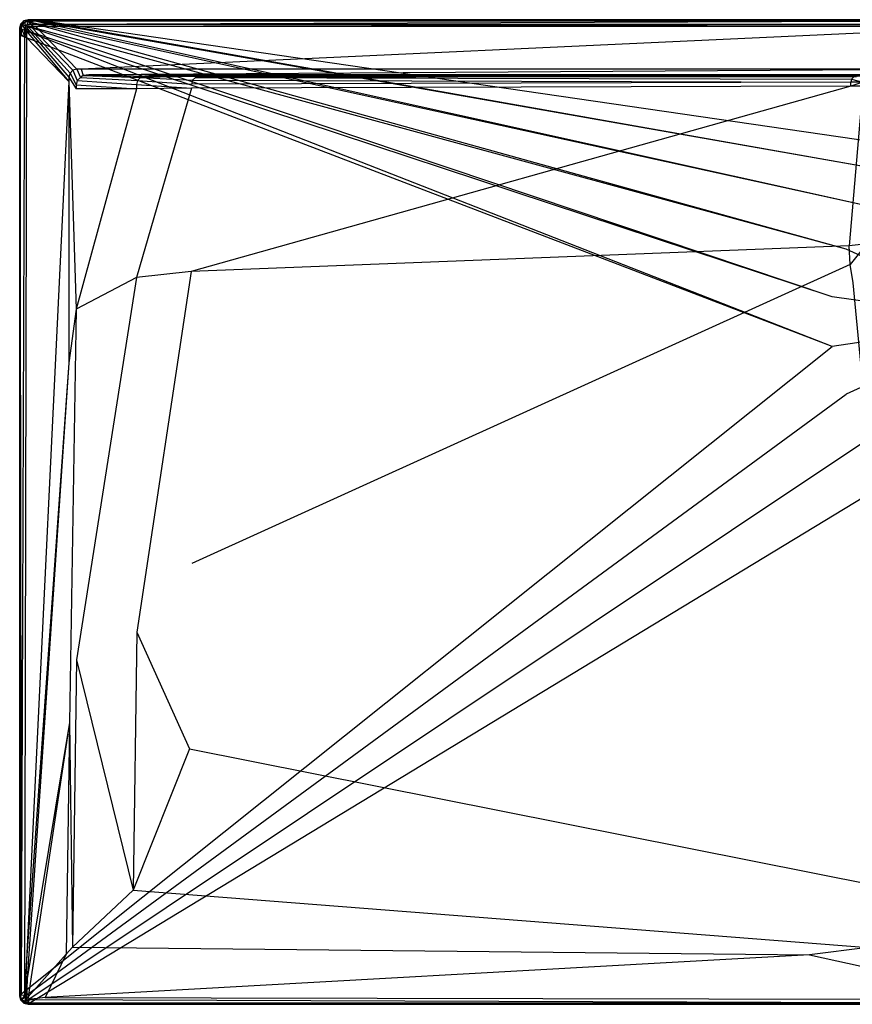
# Model space of a CAD drawing. Extents: x 0 to 1.4, y -0.7 to 0.
# Tile 1 of 8: x 0 to 0.59, y -0.7 to 0. Entities that reach past the tile are written whole.
import ezdxf

# ---------------------------------------------------------------- set-up
doc = ezdxf.new("R2010")
doc.units = 0
doc.layers.add('L1_WANNE_N_UDA1470ARA248V___0__', color=7, linetype='CONTINUOUS')

msp = doc.modelspace()

# ---------------------------------------------------------------- linework, layer by layer
at = {"layer": 'L1_WANNE_N_UDA1470ARA248V___0__', "color": 8}
for points, invisible_edges in [([(0.00301, -0.000809, 0.002101), (0.006019, 0, 0.043344), (0.006019, 0, 0.002101), (0.00301, -0.000809, 0.002101)], 13), ([(0.006019, 0, 0.043344), (0.00301, -0.000809, 0.002101), (0.00301, -0.000809, 0.043344), (0.006019, 0, 0.043344)], 14), ([(0.006019, 0), (0.003557, -0.001047), (0.00301, -0.000809), (0.006019, 0)], 13), ([(0.00301, -0.000809, 0.044495), (0.006019, 0, 0.043344), (0.00301, -0.000809, 0.043344), (0.00301, -0.000809, 0.044495)], 13), ([(0.006019, 0, 0.043344), (0.00301, -0.000809, 0.044495), (0.006019, 0, 0.044495), (0.006019, 0, 0.043344)], 14), ([(0.003567, -0.001779, 0.046974), (0.006019, 0, 0.044495), (0.00301, -0.000809, 0.044495), (0.003567, -0.001779, 0.046974)], 14), ([(0.00301, -0.000809), (0.006019, 0, 0.002101), (0.006019, 0), (0.00301, -0.000809)], 13), ([(0.006019, 0, 0.002101), (0.00301, -0.000809), (0.00301, -0.000809, 0.002101), (0.006019, 0, 0.002101)], 14), ([(0.003557, -0.001047), (0.006019, 0), (0.006609, -0.000198), (0.003557, -0.001047)], 14), ([(0.003567, -0.001779, 0.046974), (0.006156, -0.001045, 0.046974), (0.006019, 0, 0.044495), (0.003567, -0.001779, 0.046974)], 14), ([(0.006019, 0), (0.009756, 0, 0.002101), (0.009779, 0), (0.006019, 0)], 13), ([(0.009756, 0, 0.002101), (0.006019, 0), (0.006019, 0, 0.002101), (0.009756, 0, 0.002101)], 14), ([(0.009779, 0), (0.006609, -0.000198), (0.006019, 0), (0.009779, 0)], 13), ([(0.006019, 0, 0.002101), (0.009463, 0, 0.043338), (0.009756, 0, 0.002101), (0.006019, 0, 0.002101)], 13), ([(0.009463, 0, 0.043338), (0.006019, 0, 0.002101), (0.006019, 0, 0.043344), (0.009463, 0, 0.043338)], 14), ([(0.006019, 0, 0.043344), (0.009427, 0, 0.044495), (0.009463, 0, 0.043338), (0.006019, 0, 0.043344)], 13), ([(0.009427, 0, 0.044495), (0.006019, 0, 0.043344), (0.006019, 0, 0.044495), (0.009427, 0, 0.044495)], 14), ([(0.006156, -0.001045, 0.046974), (0.009427, 0, 0.044495), (0.006019, 0, 0.044495), (0.006156, -0.001045, 0.046974)], 13), ([(0.009427, 0, 0.044495), (0.006156, -0.001045, 0.046974), (0.009563, -0.001044, 0.046974), (0.009427, 0, 0.044495)], 14), ([(0.006609, -0.000198), (0.009779, 0), (0.010419, -0.000171), (0.006609, -0.000198)], 14), ([(0.009563, -0.001044, 0.046974), (0.7, 0, 0.044495), (0.009427, 0, 0.044495), (0.009563, -0.001044, 0.046974)], 13), ([(0.7, 0, 0.044495), (0.009463, 0, 0.043338), (0.009427, 0, 0.044495), (0.7, 0, 0.044495)], 14), ([(0.7, 0, 0.042676), (0.009756, 0, 0.002101), (0.009463, 0, 0.043338), (0.7, 0, 0.042676)], 14), ([(0.009463, 0, 0.043338), (0.7, 0, 0.044495), (0.7, 0, 0.042676), (0.009463, 0, 0.043338)], 13), ([(0.7, 0, 0.044495), (0.009563, -0.001044, 0.046974), (0.7, -0.001032, 0.046974), (0.7, 0, 0.044495)], 14), ([(0.7, 0, 0.002053), (0.009779, 0), (0.009756, 0, 0.002101), (0.7, 0, 0.002053)], 14), ([(0.009756, 0, 0.002101), (0.7, 0, 0.042676), (0.7, 0, 0.002053), (0.009756, 0, 0.002101)], 13), ([(0.009779, 0), (0.7, 0, 0.002053), (0.7, 0), (0.009779, 0)], 13), ([(0.7, 0), (0.010419, -0.000171), (0.009779, 0), (0.7, 0)], 13), ([(0.010419, -0.000171), (0.7, 0), (0.7, -0.000163), (0.010419, -0.000171)], 14), ([(0.000806, -0.003021, 0.043344), (0, -0.006041, 0.002101), (0, -0.006041, 0.043344), (0.000806, -0.003021, 0.043344)], 13), ([(0, -0.006041, 0.002101), (0.000806, -0.003021, 0.043344), (0.000806, -0.003021, 0.002101), (0, -0.006041, 0.002101)], 14), ([(0.000806, -0.003021), (0.000501, -0.006384), (0, -0.006041), (0.000806, -0.003021)], 13), ([(0, -0.006041, 0.044495), (0.000806, -0.003021, 0.043344), (0, -0.006041, 0.043344), (0, -0.006041, 0.044495)], 13), ([(0.000806, -0.003021, 0.043344), (0, -0.006041, 0.044495), (0.000806, -0.003021, 0.044495), (0.000806, -0.003021, 0.043344)], 14), ([(0.000806, -0.003021, 0.044495), (0, -0.006041, 0.044495), (0.001041, -0.006179, 0.046974), (0.000806, -0.003021, 0.044495)], 14), ([(0, -0.006041, 0.002101), (0.000806, -0.003021), (0, -0.006041), (0, -0.006041, 0.002101)], 13), ([(0.000806, -0.003021), (0, -0.006041, 0.002101), (0.000806, -0.003021, 0.002101), (0.000806, -0.003021)], 14), ([(0, -0.010856, 0.002101), (0, -0.006041), (0, -0.010856), (0, -0.010856, 0.002101)], 13), ([(0, -0.006041), (0, -0.010856, 0.002101), (0, -0.006041, 0.002101), (0, -0.006041)], 14), ([(0, -0.006041), (0.000501, -0.011253), (0, -0.010856), (0, -0.006041)], 13), ([(0.000501, -0.011253), (0, -0.006041), (0.000501, -0.006384), (0.000501, -0.011253)], 14), ([(0, -0.006041, 0.043344), (0, -0.010856, 0.002101), (0, -0.010856, 0.043344), (0, -0.006041, 0.043344)], 13), ([(0, -0.010856, 0.002101), (0, -0.006041, 0.043344), (0, -0.006041, 0.002101), (0, -0.010856, 0.002101)], 14), ([(0, -0.010856, 0.044495), (0.001041, -0.006179, 0.046974), (0, -0.006041, 0.044495), (0, -0.010856, 0.044495)], 14), ([(0, -0.010856, 0.044495), (0, -0.006041, 0.043344), (0, -0.010856, 0.043344), (0, -0.010856, 0.044495)], 13), ([(0, -0.006041, 0.043344), (0, -0.010856, 0.044495), (0, -0.006041, 0.044495), (0, -0.006041, 0.043344)], 14), ([(0.001041, -0.006179, 0.046974), (0, -0.010856, 0.044495), (0.001041, -0.010992, 0.046974), (0.001041, -0.006179, 0.046974)], 13), ([(0.000501, -0.006384), (0.000806, -0.003021), (0.001324, -0.003308), (0.000501, -0.006384)], 14), ([(0.001324, -0.003308), (0.577589, -0.19692), (0.000501, -0.006384), (0.001324, -0.003308)], 13), ([(0.000501, -0.006384), (0.577589, -0.232248), (0.000501, -0.011253), (0.000501, -0.006384)], 13), ([(0.577589, -0.232248), (0.000501, -0.006384), (0.577589, -0.19692), (0.577589, -0.232248)], 14), ([(0.00301, -0.000809, 0.043344), (0.000806, -0.003021, 0.002101), (0.000806, -0.003021, 0.043344), (0.00301, -0.000809, 0.043344)], 13), ([(0.000806, -0.003021, 0.002101), (0.00301, -0.000809, 0.043344), (0.00301, -0.000809, 0.002101), (0.000806, -0.003021, 0.002101)], 14), ([(0.00301, -0.000809), (0.001324, -0.003308), (0.000806, -0.003021), (0.00301, -0.000809)], 13), ([(0.000806, -0.003021, 0.044495), (0.00301, -0.000809, 0.043344), (0.000806, -0.003021, 0.043344), (0.000806, -0.003021, 0.044495)], 13), ([(0.00301, -0.000809, 0.043344), (0.000806, -0.003021, 0.044495), (0.00301, -0.000809, 0.044495), (0.00301, -0.000809, 0.043344)], 14), ([(0.000806, -0.003021, 0.044495), (0.003567, -0.001779, 0.046974), (0.00301, -0.000809, 0.044495), (0.000806, -0.003021, 0.044495)], 14), ([(0.000806, -0.003021, 0.002101), (0.00301, -0.000809), (0.000806, -0.003021), (0.000806, -0.003021, 0.002101)], 13), ([(0.00301, -0.000809), (0.000806, -0.003021, 0.002101), (0.00301, -0.000809, 0.002101), (0.00301, -0.000809)], 14), ([(0.003567, -0.001779, 0.046974), (0.000806, -0.003021, 0.044495), (0.001772, -0.00358, 0.046974), (0.003567, -0.001779, 0.046974)], 13), ([(0.000806, -0.003021, 0.044495), (0.001041, -0.006179, 0.046974), (0.001772, -0.00358, 0.046974), (0.000806, -0.003021, 0.044495)], 14), ([(0.003511, -0.006505, 0.048), (0.001772, -0.00358, 0.046974), (0.001041, -0.006179, 0.046974), (0.003511, -0.006505, 0.048)], 13), ([(0.003511, -0.011314, 0.048), (0.001041, -0.006179, 0.046974), (0.001041, -0.010992, 0.046974), (0.003511, -0.011314, 0.048)], 13), ([(0.001041, -0.006179, 0.046974), (0.003511, -0.011314, 0.048), (0.003511, -0.006505, 0.048), (0.001041, -0.006179, 0.046974)], 14), ([(0.001324, -0.003308), (0.00301, -0.000809), (0.003557, -0.001047), (0.001324, -0.003308)], 14), ([(0.003557, -0.001047), (0.587506, -0.163024), (0.001324, -0.003308), (0.003557, -0.001047)], 13), ([(0.577589, -0.19692), (0.001324, -0.003308), (0.587506, -0.163024), (0.577589, -0.19692)], 14), ([(0.003955, -0.004845, 0.048), (0.003567, -0.001779, 0.046974), (0.001772, -0.00358, 0.046974), (0.003955, -0.004845, 0.048)], 13), ([(0.001772, -0.00358, 0.046974), (0.003511, -0.006505, 0.048), (0.003955, -0.004845, 0.048), (0.001772, -0.00358, 0.046974)], 14), ([(0.004935, -0.008053, 0.048), (0.003955, -0.004845, 0.048), (0.003511, -0.006505, 0.048), (0.004935, -0.008053, 0.048)], 13), ([(0.004935, -0.012702, 0.048), (0.003511, -0.006505, 0.048), (0.003511, -0.011314, 0.048), (0.004935, -0.012702, 0.048)], 13), ([(0.003511, -0.006505, 0.048), (0.004935, -0.012702, 0.048), (0.004935, -0.008053, 0.048), (0.003511, -0.006505, 0.048)], 14), ([(0.006609, -0.000198), (0.606536, -0.133304), (0.003557, -0.001047), (0.006609, -0.000198)], 13), ([(0.587506, -0.163024), (0.003557, -0.001047), (0.606536, -0.133304), (0.587506, -0.163024)], 14), ([(0.004827, -0.003969, 0.048), (0.006156, -0.001045, 0.046974), (0.003567, -0.001779, 0.046974), (0.004827, -0.003969, 0.048)], 13), ([(0.003567, -0.001779, 0.046974), (0.003955, -0.004845, 0.048), (0.004827, -0.003969, 0.048), (0.003567, -0.001779, 0.046974)], 14), ([(0.005392, -0.00634, 0.048), (0.004827, -0.003969, 0.048), (0.003955, -0.004845, 0.048), (0.005392, -0.00634, 0.048)], 13), ([(0.003955, -0.004845, 0.048), (0.004935, -0.008053, 0.048), (0.005392, -0.00634, 0.048), (0.003955, -0.004845, 0.048)], 14), ([(0.006156, -0.001045, 0.046974), (0.004827, -0.003969, 0.048), (0.006482, -0.003524, 0.048), (0.006156, -0.001045, 0.046974)], 14), ([(0.006317, -0.005412, 0.048), (0.006482, -0.003524, 0.048), (0.004827, -0.003969, 0.048), (0.006317, -0.005412, 0.048)], 13), ([(0.004827, -0.003969, 0.048), (0.005392, -0.00634, 0.048), (0.006317, -0.005412, 0.048), (0.004827, -0.003969, 0.048)], 14), ([(0.035044, -0.040787, 0.048), (0.005392, -0.00634, 0.048), (0.004935, -0.008053, 0.048), (0.035044, -0.040787, 0.048)], 13), ([(0.0358, -0.037955, 0.048), (0.006317, -0.005412, 0.048), (0.005392, -0.00634, 0.048), (0.0358, -0.037955, 0.048)], 13), ([(0.005392, -0.00634, 0.048), (0.035044, -0.040787, 0.048), (0.0358, -0.037955, 0.048), (0.005392, -0.00634, 0.048)], 14), ([(0.006482, -0.003524, 0.048), (0.009563, -0.001044, 0.046974), (0.006156, -0.001045, 0.046974), (0.006482, -0.003524, 0.048)], 13), ([(0.006482, -0.003524, 0.048), (0.006317, -0.005412, 0.048), (0.008024, -0.004953, 0.048), (0.006482, -0.003524, 0.048)], 14), ([(0.037818, -0.035929, 0.048), (0.008024, -0.004953, 0.048), (0.006317, -0.005412, 0.048), (0.037818, -0.035929, 0.048)], 13), ([(0.006317, -0.005412, 0.048), (0.0358, -0.037955, 0.048), (0.037818, -0.035929, 0.048), (0.006317, -0.005412, 0.048)], 14), ([(0.009563, -0.001044, 0.046974), (0.006482, -0.003524, 0.048), (0.009885, -0.003524, 0.048), (0.009563, -0.001044, 0.046974)], 14), ([(0.008024, -0.004953, 0.048), (0.009885, -0.003524, 0.048), (0.006482, -0.003524, 0.048), (0.008024, -0.004953, 0.048)], 13), ([(0.010419, -0.000171), (0.633139, -0.11017), (0.006609, -0.000198), (0.010419, -0.000171)], 13), ([(0.606536, -0.133304), (0.006609, -0.000198), (0.633139, -0.11017), (0.606536, -0.133304)], 14), ([(0.009885, -0.003524, 0.048), (0.008024, -0.004953, 0.048), (0.011414, -0.004953, 0.048), (0.009885, -0.003524, 0.048)], 14), ([(0.04064, -0.035171, 0.048), (0.011414, -0.004953, 0.048), (0.008024, -0.004953, 0.048), (0.04064, -0.035171, 0.048)], 13), ([(0.008024, -0.004953, 0.048), (0.037818, -0.035929, 0.048), (0.04064, -0.035171, 0.048), (0.008024, -0.004953, 0.048)], 14), ([(0.009885, -0.003524, 0.048), (0.7, -0.001032, 0.046974), (0.009563, -0.001044, 0.046974), (0.009885, -0.003524, 0.048)], 13), ([(0.7, -0.001032, 0.046974), (0.009885, -0.003524, 0.048), (0.7, -0.003524, 0.048), (0.7, -0.001032, 0.046974)], 14), ([(0.011414, -0.004953, 0.048), (0.7, -0.003524, 0.048), (0.009885, -0.003524, 0.048), (0.011414, -0.004953, 0.048)], 13), ([(0.7, -0.000163), (0.665158, -0.095494), (0.010419, -0.000171), (0.7, -0.000163)], 13), ([(0.633139, -0.11017), (0.010419, -0.000171), (0.665158, -0.095494), (0.633139, -0.11017)], 14), ([(0.7, -0.003524, 0.048), (0.011414, -0.004953, 0.048), (0.7, -0.004953, 0.048), (0.7, -0.003524, 0.048)], 14), ([(0.043749, -0.035171, 0.048), (0.7, -0.004953, 0.048), (0.011414, -0.004953, 0.048), (0.043749, -0.035171, 0.048)], 13), ([(0.011414, -0.004953, 0.048), (0.04064, -0.035171, 0.048), (0.043749, -0.035171, 0.048), (0.011414, -0.004953, 0.048)], 14), ([(0.7, -0.004953, 0.048), (0.043749, -0.035171, 0.048), (0.7, -0.035171, 0.048), (0.7, -0.004953, 0.048)], 14), ([(0, -0.010856, 0.002101), (0, -0.693959), (0, -0.693959, 0.002101), (0, -0.010856, 0.002101)], 13), ([(0, -0.693959), (0, -0.010856, 0.002101), (0, -0.010856), (0, -0.693959)], 14), ([(0.000501, -0.011253), (0, -0.693959), (0, -0.010856), (0.000501, -0.011253)], 13), ([(0, -0.010856, 0.043344), (0, -0.693959, 0.002101), (0, -0.693959, 0.043344), (0, -0.010856, 0.043344)], 13), ([(0, -0.693959, 0.002101), (0, -0.010856, 0.043344), (0, -0.010856, 0.002101), (0, -0.693959, 0.002101)], 14), ([(0.001041, -0.693821, 0.046974), (0, -0.010856, 0.044495), (0, -0.693959, 0.044495), (0.001041, -0.693821, 0.046974)], 13), ([(0, -0.010856, 0.044495), (0.001041, -0.693821, 0.046974), (0.001041, -0.010992, 0.046974), (0, -0.010856, 0.044495)], 14), ([(0, -0.693959, 0.044495), (0, -0.010856, 0.043344), (0, -0.693959, 0.043344), (0, -0.693959, 0.044495)], 13), ([(0, -0.010856, 0.043344), (0, -0.693959, 0.044495), (0, -0.010856, 0.044495), (0, -0.010856, 0.043344)], 14), ([(0, -0.693959), (0.000501, -0.011253), (0.000519, -0.693001), (0, -0.693959)], 14), ([(0.577589, -0.232248), (0.000519, -0.693001), (0.000501, -0.011253), (0.577589, -0.232248)], 13), ([(0.001041, -0.693821, 0.046974), (0.003511, -0.011314, 0.048), (0.001041, -0.010992, 0.046974), (0.001041, -0.693821, 0.046974)], 13), ([(0.003511, -0.011314, 0.048), (0.001041, -0.693821, 0.046974), (0.003511, -0.693495, 0.048), (0.003511, -0.011314, 0.048)], 14), ([(0.003511, -0.693495, 0.048), (0.004935, -0.012702, 0.048), (0.003511, -0.011314, 0.048), (0.003511, -0.693495, 0.048)], 13), ([(0.004935, -0.012702, 0.048), (0.003511, -0.693495, 0.048), (0.004935, -0.668652, 0.048), (0.004935, -0.012702, 0.048)], 14), ([(0.035044, -0.043913, 0.048), (0.004935, -0.008053, 0.048), (0.004935, -0.012702, 0.048), (0.035044, -0.043913, 0.048)], 13), ([(0.004935, -0.008053, 0.048), (0.035044, -0.043913, 0.048), (0.035044, -0.040787, 0.048), (0.004935, -0.008053, 0.048)], 14), ([(0.004935, -0.668652, 0.048), (0.035044, -0.043913, 0.048), (0.004935, -0.012702, 0.048), (0.004935, -0.668652, 0.048)], 13), ([(0.040129, -0.046316, 0.048), (0.0358, -0.037955, 0.048), (0.035044, -0.040787, 0.048), (0.040129, -0.046316, 0.048)], 13), ([(0.040129, -0.049184, 0.048), (0.035044, -0.040787, 0.048), (0.035044, -0.043913, 0.048), (0.040129, -0.049184, 0.048)], 13), ([(0.035044, -0.040787, 0.048), (0.040129, -0.049184, 0.048), (0.040129, -0.046316, 0.048), (0.035044, -0.040787, 0.048)], 14), ([(0.040936, -0.043295, 0.048), (0.037818, -0.035929, 0.048), (0.0358, -0.037955, 0.048), (0.040936, -0.043295, 0.048)], 13), ([(0.0358, -0.037955, 0.048), (0.040129, -0.046316, 0.048), (0.040936, -0.043295, 0.048), (0.0358, -0.037955, 0.048)], 14), ([(0.043139, -0.041084, 0.048), (0.04064, -0.035171, 0.048), (0.037818, -0.035929, 0.048), (0.043139, -0.041084, 0.048)], 13), ([(0.037818, -0.035929, 0.048), (0.040936, -0.043295, 0.048), (0.043139, -0.041084, 0.048), (0.037818, -0.035929, 0.048)], 14), ([(0.04064, -0.035171, 0.048), (0.043139, -0.041084, 0.048), (0.045231, -0.039704, 0.048), (0.04064, -0.035171, 0.048)], 14), ([(0.045231, -0.039704, 0.048), (0.043749, -0.035171, 0.048), (0.04064, -0.035171, 0.048), (0.045231, -0.039704, 0.048)], 13), ([(0.083796, -0.043228, 0.047863), (0.043139, -0.041084, 0.048), (0.040936, -0.043295, 0.048), (0.083796, -0.043228, 0.047863)], 13), ([(0.08595, -0.041066, 0.047862), (0.045231, -0.039704, 0.048), (0.043139, -0.041084, 0.048), (0.08595, -0.041066, 0.047862)], 13), ([(0.043139, -0.041084, 0.048), (0.083796, -0.043228, 0.047863), (0.08595, -0.041066, 0.047862), (0.043139, -0.041084, 0.048)], 14), ([(0.04921, -0.039196, 0.048), (0.7, -0.035171, 0.048), (0.043749, -0.035171, 0.048), (0.04921, -0.039196, 0.048)], 13), ([(0.043749, -0.035171, 0.048), (0.045231, -0.039704, 0.048), (0.04921, -0.039196, 0.048), (0.043749, -0.035171, 0.048)], 14), ([(0.088892, -0.040275, 0.047861), (0.04921, -0.039196, 0.048), (0.045231, -0.039704, 0.048), (0.088892, -0.040275, 0.047861)], 13), ([(0.045231, -0.039704, 0.048), (0.08595, -0.041066, 0.047862), (0.088892, -0.040275, 0.047861), (0.045231, -0.039704, 0.048)], 14), ([(0.7, -0.035171, 0.048), (0.04921, -0.039196, 0.048), (0.7, -0.0393, 0.048), (0.7, -0.035171, 0.048)], 14), ([(0.7, -0.0393, 0.048), (0.04921, -0.039196, 0.048), (0.7, -0.040275, 0.047301), (0.7, -0.0393, 0.048)], 14), ([(0.7, -0.040275, 0.047301), (0.04921, -0.039196, 0.048), (0.091804, -0.039905, 0.047861), (0.7, -0.040275, 0.047301)], 14), ([(0.04921, -0.039196, 0.048), (0.088892, -0.040275, 0.047861), (0.091804, -0.039905, 0.047861), (0.04921, -0.039196, 0.048)], 14), ([(0.12289, -0.043062, 0.046047), (0.08595, -0.041066, 0.047862), (0.083796, -0.043228, 0.047863), (0.12289, -0.043062, 0.046047)], 13), ([(0.1277, -0.040275, 0.046111), (0.088892, -0.040275, 0.047861), (0.08595, -0.041066, 0.047862), (0.1277, -0.040275, 0.046111)], 14), ([(0.1277, -0.040275, 0.046111), (0.08595, -0.041066, 0.047862), (0.124923, -0.041021, 0.046042), (0.1277, -0.040275, 0.046111)], 14), ([(0.08595, -0.041066, 0.047862), (0.12289, -0.043062, 0.046047), (0.124923, -0.041021, 0.046042), (0.08595, -0.041066, 0.047862)], 14), ([(0.130242, -0.039971, 0.046228), (0.091804, -0.039905, 0.047861), (0.088892, -0.040275, 0.047861), (0.130242, -0.039971, 0.046228)], 14), ([(0.130242, -0.039971, 0.046228), (0.088892, -0.040275, 0.047861), (0.1277, -0.040275, 0.046111), (0.130242, -0.039971, 0.046228)], 14), ([(0.091804, -0.039905, 0.047861), (0.7, -0.040275, 0.04584), (0.7, -0.040275, 0.047301), (0.091804, -0.039905, 0.047861)], 14), ([(0.091804, -0.039905, 0.047861), (0.130242, -0.039971, 0.046228), (0.7, -0.040275, 0.04584), (0.091804, -0.039905, 0.047861)], 14), ([(0.591279, -0.04234, 0.038161), (0.124923, -0.041021, 0.046042), (0.12289, -0.043062, 0.046047), (0.591279, -0.04234, 0.038161)], 13), ([(0.594844, -0.040275, 0.038516), (0.1277, -0.040275, 0.046111), (0.124923, -0.041021, 0.046042), (0.594844, -0.040275, 0.038516)], 14), ([(0.594844, -0.040275, 0.038516), (0.124923, -0.041021, 0.046042), (0.592786, -0.040828, 0.038143), (0.594844, -0.040275, 0.038516)], 14), ([(0.124923, -0.041021, 0.046042), (0.591279, -0.04234, 0.038161), (0.592786, -0.040828, 0.038143), (0.124923, -0.041021, 0.046042)], 14), ([(0.595784, -0.04026, 0.039699), (0.130242, -0.039971, 0.046228), (0.1277, -0.040275, 0.046111), (0.595784, -0.04026, 0.039699)], 14), ([(0.1277, -0.040275, 0.046111), (0.594844, -0.040275, 0.038516), (0.595784, -0.04026, 0.039699), (0.1277, -0.040275, 0.046111)], 14), ([(0.130242, -0.039971, 0.046228), (0.7, -0.040275, 0.040248), (0.7, -0.040275, 0.04584), (0.130242, -0.039971, 0.046228)], 14), ([(0.130242, -0.039971, 0.046228), (0.595784, -0.04026, 0.039699), (0.7, -0.040275, 0.040248), (0.130242, -0.039971, 0.046228)], 14), ([(0.599769, -0.042304, 0.037767), (0.592786, -0.040828, 0.038143), (0.591279, -0.04234, 0.038161), (0.599769, -0.042304, 0.037767)], 13), ([(0.035044, -0.043913, 0.048), (0.004935, -0.668652, 0.048), (0.035044, -0.244054, 0.048), (0.035044, -0.043913, 0.048)], 14), ([(0.040129, -0.205823, 0.048), (0.035044, -0.043913, 0.048), (0.035044, -0.244054, 0.048), (0.040129, -0.205823, 0.048)], 13), ([(0.035044, -0.043913, 0.048), (0.040129, -0.205823, 0.048), (0.040129, -0.049184, 0.048), (0.035044, -0.043913, 0.048)], 14), ([(0.083007, -0.046181, 0.047865), (0.040936, -0.043295, 0.048), (0.040129, -0.046316, 0.048), (0.083007, -0.046181, 0.047865)], 13), ([(0.040129, -0.046316, 0.048), (0.083007, -0.049053, 0.047867), (0.083007, -0.046181, 0.047865), (0.040129, -0.046316, 0.048)], 14), ([(0.083007, -0.049053, 0.047867), (0.040129, -0.046316, 0.048), (0.040129, -0.049184, 0.048), (0.083007, -0.049053, 0.047867)], 13), ([(0.040936, -0.043295, 0.048), (0.083007, -0.046181, 0.047865), (0.083796, -0.043228, 0.047863), (0.040936, -0.043295, 0.048)], 14), ([(0.122146, -0.045848, 0.046051), (0.083796, -0.043228, 0.047863), (0.083007, -0.046181, 0.047865), (0.122146, -0.045848, 0.046051)], 13), ([(0.083007, -0.046181, 0.047865), (0.122146, -0.04873, 0.04606), (0.122146, -0.045848, 0.046051), (0.083007, -0.046181, 0.047865)], 14), ([(0.122146, -0.04873, 0.04606), (0.083007, -0.046181, 0.047865), (0.083007, -0.049053, 0.047867), (0.122146, -0.04873, 0.04606)], 13), ([(0.122146, -0.04873, 0.04606), (0.083007, -0.049053, 0.047867), (0.083007, -0.183249, 0.047968), (0.122146, -0.04873, 0.04606)], 14), ([(0.122146, -0.04873, 0.04606), (0.083007, -0.183249, 0.047968), (0.121953, -0.179052, 0.046398), (0.122146, -0.04873, 0.04606)], 14), ([(0.083796, -0.043228, 0.047863), (0.122146, -0.045848, 0.046051), (0.12289, -0.043062, 0.046047), (0.083796, -0.043228, 0.047863)], 14), ([(0.590728, -0.047326, 0.038214), (0.122146, -0.04873, 0.04606), (0.121953, -0.179052, 0.046398), (0.590728, -0.047326, 0.038214)], 14), ([(0.590728, -0.047326, 0.038214), (0.121953, -0.179052, 0.046398), (0.589696, -0.160836, 0.039585), (0.590728, -0.047326, 0.038214)], 14), ([(0.590728, -0.044406, 0.038178), (0.12289, -0.043062, 0.046047), (0.122146, -0.045848, 0.046051), (0.590728, -0.044406, 0.038178)], 13), ([(0.590728, -0.044406, 0.038178), (0.122146, -0.045848, 0.046051), (0.122146, -0.04873, 0.04606), (0.590728, -0.044406, 0.038178)], 14), ([(0.590728, -0.047326, 0.038214), (0.590728, -0.044406, 0.038178), (0.122146, -0.04873, 0.04606), (0.590728, -0.047326, 0.038214)], 14), ([(0.12289, -0.043062, 0.046047), (0.590728, -0.044406, 0.038178), (0.591279, -0.04234, 0.038161), (0.12289, -0.043062, 0.046047)], 14), ([(0.599227, -0.047256, 0.037822), (0.590728, -0.047326, 0.038214), (0.589696, -0.160836, 0.039585), (0.599227, -0.047256, 0.037822)], 14), ([(0.599227, -0.047256, 0.037822), (0.589696, -0.160836, 0.039585), (0.598153, -0.159925, 0.039244), (0.599227, -0.047256, 0.037822)], 14), ([(0.599227, -0.044334, 0.037784), (0.591279, -0.04234, 0.038161), (0.590728, -0.044406, 0.038178), (0.599227, -0.044334, 0.037784)], 13), ([(0.590728, -0.047326, 0.038214), (0.599227, -0.044334, 0.037784), (0.590728, -0.044406, 0.038178), (0.590728, -0.047326, 0.038214)], 13), ([(0.599227, -0.044334, 0.037784), (0.590728, -0.047326, 0.038214), (0.599227, -0.047256, 0.037822), (0.599227, -0.044334, 0.037784)], 14), ([(0.591279, -0.04234, 0.038161), (0.599227, -0.044334, 0.037784), (0.599769, -0.042304, 0.037767), (0.591279, -0.04234, 0.038161)], 14), ([(0.083007, -0.049053, 0.047867), (0.040129, -0.049184, 0.048), (0.040129, -0.205823, 0.048), (0.083007, -0.049053, 0.047867)], 14), ([(0.083007, -0.049053, 0.047867), (0.040129, -0.205823, 0.048), (0.083007, -0.183249, 0.047968), (0.083007, -0.049053, 0.047867)], 14), ([(0.7, -0.214584), (0.587506, -0.163024), (0.606536, -0.133304), (0.7, -0.214584)], 14), ([(0.589696, -0.160836, 0.039585), (0.121953, -0.179052, 0.046398), (0.122378, -0.386516, 0.046402), (0.589696, -0.160836, 0.039585)], 14), ([(0.590346, -0.173973, 0.0396), (0.589696, -0.160836, 0.039585), (0.122378, -0.386516, 0.046402), (0.590346, -0.173973, 0.0396)], 14), ([(0.598153, -0.159925, 0.039244), (0.589696, -0.160836, 0.039585), (0.590346, -0.173973, 0.0396), (0.598153, -0.159925, 0.039244)], 14), ([(0.598814, -0.163339, 0.03926), (0.598153, -0.159925, 0.039244), (0.590346, -0.173973, 0.0396), (0.598814, -0.163339, 0.03926)], 14), ([(0.7, -0.214584), (0.577589, -0.19692), (0.587506, -0.163024), (0.7, -0.214584)], 14), ([(0.598814, -0.163339, 0.03926), (0.590346, -0.173973, 0.0396), (0.592386, -0.187138, 0.039618), (0.598814, -0.163339, 0.03926)], 14), ([(0.590346, -0.173973, 0.0396), (0.122378, -0.386516, 0.046402), (0.120608, -0.518347, 0.046406), (0.590346, -0.173973, 0.0396)], 14), ([(0.592386, -0.187138, 0.039618), (0.590346, -0.173973, 0.0396), (0.120608, -0.518347, 0.046406), (0.592386, -0.187138, 0.039618)], 14), ([(0.083381, -0.435485, 0.047969), (0.121953, -0.179052, 0.046398), (0.083007, -0.183249, 0.047968), (0.083381, -0.435485, 0.047969)], 13), ([(0.121953, -0.179052, 0.046398), (0.083381, -0.435485, 0.047969), (0.122378, -0.386516, 0.046402), (0.121953, -0.179052, 0.046398)], 14), ([(0.040491, -0.455125, 0.048), (0.083007, -0.183249, 0.047968), (0.040129, -0.205823, 0.048), (0.040491, -0.455125, 0.048)], 13), ([(0.083007, -0.183249, 0.047968), (0.040491, -0.455125, 0.048), (0.083381, -0.435485, 0.047969), (0.083007, -0.183249, 0.047968)], 14), ([(0.623917, -0.518828, 0.046421), (0.592386, -0.187138, 0.039618), (0.120608, -0.518347, 0.046406), (0.623917, -0.518828, 0.046421)], 14), ([(0.7, -0.214584), (0.577589, -0.232248), (0.577589, -0.19692), (0.7, -0.214584)], 14), ([(0.035417, -0.499666, 0.048), (0.040129, -0.205823, 0.048), (0.035044, -0.244054, 0.048), (0.035417, -0.499666, 0.048)], 13), ([(0.040129, -0.205823, 0.048), (0.035417, -0.499666, 0.048), (0.040491, -0.455125, 0.048), (0.040129, -0.205823, 0.048)], 14), ([(0.7, -0.214584), (0.587506, -0.266145), (0.577589, -0.232248), (0.7, -0.214584)], 14), ([(0.7, -0.214584), (0.606536, -0.295864), (0.587506, -0.266145), (0.7, -0.214584)], 14), ([(0.000519, -0.693001), (0.577589, -0.232248), (0.587506, -0.266145), (0.000519, -0.693001)], 14), ([(0.005375, -0.681722, 0.048), (0.035044, -0.244054, 0.048), (0.004935, -0.668652, 0.048), (0.005375, -0.681722, 0.048)], 13), ([(0.035044, -0.244054, 0.048), (0.005375, -0.681722, 0.048), (0.035417, -0.499666, 0.048), (0.035044, -0.244054, 0.048)], 14), ([(0.587506, -0.266145), (0.001358, -0.69607), (0.000519, -0.693001), (0.587506, -0.266145)], 13), ([(0.001358, -0.69607), (0.587506, -0.266145), (0.606536, -0.295864), (0.001358, -0.69607)], 14), ([(0.606536, -0.295864), (0.003605, -0.698318), (0.001358, -0.69607), (0.606536, -0.295864)], 13), ([(0.003605, -0.698318), (0.606536, -0.295864), (0.633139, -0.318999), (0.003605, -0.698318)], 14), ([(0.633139, -0.318999), (0.006667, -0.699153), (0.003605, -0.698318), (0.633139, -0.318999)], 13), ([(0.006667, -0.699153), (0.633139, -0.318999), (0.665158, -0.333675), (0.006667, -0.699153)], 14), ([(0.665158, -0.333675), (0.7, -0.699162), (0.006667, -0.699153), (0.665158, -0.333675)], 13), ([(0.083381, -0.435485, 0.047969), (0.120608, -0.518347, 0.046406), (0.122378, -0.386516, 0.046402), (0.083381, -0.435485, 0.047969)], 14), ([(0.040491, -0.455125, 0.048), (0.080734, -0.618962, 0.04797), (0.083381, -0.435485, 0.047969), (0.040491, -0.455125, 0.048)], 14), ([(0.120608, -0.518347, 0.046406), (0.083381, -0.435485, 0.047969), (0.080734, -0.618962, 0.04797), (0.120608, -0.518347, 0.046406)], 13), ([(0.035417, -0.499666, 0.048), (0.037548, -0.65926, 0.048), (0.040491, -0.455125, 0.048), (0.035417, -0.499666, 0.048)], 14), ([(0.080734, -0.618962, 0.04797), (0.040491, -0.455125, 0.048), (0.037548, -0.65926, 0.048), (0.080734, -0.618962, 0.04797)], 13), ([(0.006099, -0.694601, 0.048), (0.035417, -0.499666, 0.048), (0.005375, -0.681722, 0.048), (0.006099, -0.694601, 0.048)], 13), ([(0.035417, -0.499666, 0.048), (0.006099, -0.694601, 0.048), (0.033004, -0.664367, 0.048), (0.035417, -0.499666, 0.048)], 14), ([(0.037548, -0.65926, 0.048), (0.035417, -0.499666, 0.048), (0.033004, -0.664367, 0.048), (0.037548, -0.65926, 0.048)], 13), ([(0.628213, -0.619433, 0.047971), (0.120608, -0.518347, 0.046406), (0.080734, -0.618962, 0.04797), (0.628213, -0.619433, 0.047971)], 13), ([(0.120608, -0.518347, 0.046406), (0.628213, -0.619433, 0.047971), (0.623917, -0.518828, 0.046421), (0.120608, -0.518347, 0.046406)], 14), ([(0.602758, -0.659725, 0.048), (0.080734, -0.618962, 0.04797), (0.037548, -0.65926, 0.048), (0.602758, -0.659725, 0.048)], 13), ([(0.080734, -0.618962, 0.04797), (0.602758, -0.659725, 0.048), (0.628213, -0.619433, 0.047971), (0.080734, -0.618962, 0.04797)], 14), ([(0.018051, -0.695047, 0.048), (0.033004, -0.664367, 0.048), (0.006099, -0.694601, 0.048), (0.018051, -0.695047, 0.048)], 13), ([(0.033004, -0.664367, 0.048), (0.018051, -0.695047, 0.048), (0.561433, -0.664829, 0.048), (0.033004, -0.664367, 0.048)], 14), ([(0.7, -0.695047, 0.048), (0.561433, -0.664829, 0.048), (0.018051, -0.695047, 0.048), (0.7, -0.695047, 0.048)], 13), ([(0.561433, -0.664829, 0.048), (0.037548, -0.65926, 0.048), (0.033004, -0.664367, 0.048), (0.561433, -0.664829, 0.048)], 13), ([(0.037548, -0.65926, 0.048), (0.561433, -0.664829, 0.048), (0.602758, -0.659725, 0.048), (0.037548, -0.65926, 0.048)], 14), ([(0.7, -0.664829, 0.048), (0.602758, -0.659725, 0.048), (0.561433, -0.664829, 0.048), (0.7, -0.664829, 0.048)], 13), ([(0.561433, -0.664829, 0.048), (0.7, -0.695047, 0.048), (0.7, -0.664829, 0.048), (0.561433, -0.664829, 0.048)], 14), ([(0.003955, -0.695155, 0.048), (0.004935, -0.668652, 0.048), (0.003511, -0.693495, 0.048), (0.003955, -0.695155, 0.048)], 13), ([(0.004935, -0.668652, 0.048), (0.003955, -0.695155, 0.048), (0.005375, -0.681722, 0.048), (0.004935, -0.668652, 0.048)], 14), ([(0.004827, -0.696031, 0.048), (0.005375, -0.681722, 0.048), (0.003955, -0.695155, 0.048), (0.004827, -0.696031, 0.048)], 13), ([(0.005375, -0.681722, 0.048), (0.004827, -0.696031, 0.048), (0.006099, -0.694601, 0.048), (0.005375, -0.681722, 0.048)], 14), ([(0.000519, -0.693001), (0.000806, -0.696979), (0, -0.693959), (0.000519, -0.693001)], 13), ([(0.001041, -0.693821, 0.046974), (0, -0.693959, 0.044495), (0.001772, -0.69642, 0.046974), (0.001041, -0.693821, 0.046974)], 14), ([(0, -0.693959, 0.002101), (0.000806, -0.696979), (0.000806, -0.696979, 0.002101), (0, -0.693959, 0.002101)], 13), ([(0.000806, -0.696979), (0, -0.693959, 0.002101), (0, -0.693959), (0.000806, -0.696979)], 14), ([(0, -0.693959, 0.043344), (0.000806, -0.696979, 0.002101), (0.000806, -0.696979, 0.043344), (0, -0.693959, 0.043344)], 13), ([(0.000806, -0.696979, 0.002101), (0, -0.693959, 0.043344), (0, -0.693959, 0.002101), (0.000806, -0.696979, 0.002101)], 14), ([(0, -0.693959, 0.044495), (0.000806, -0.696979, 0.044495), (0.001772, -0.69642, 0.046974), (0, -0.693959, 0.044495)], 14), ([(0.000806, -0.696979, 0.044495), (0, -0.693959, 0.043344), (0.000806, -0.696979, 0.043344), (0.000806, -0.696979, 0.044495)], 13), ([(0, -0.693959, 0.043344), (0.000806, -0.696979, 0.044495), (0, -0.693959, 0.044495), (0, -0.693959, 0.043344)], 14), ([(0.000806, -0.696979), (0.000519, -0.693001), (0.001358, -0.69607), (0.000806, -0.696979)], 14), ([(0.001358, -0.69607), (0.00301, -0.699191), (0.000806, -0.696979), (0.001358, -0.69607)], 13), ([(0.000806, -0.696979, 0.044495), (0.003567, -0.698222, 0.046974), (0.001772, -0.69642, 0.046974), (0.000806, -0.696979, 0.044495)], 14), ([(0.000806, -0.696979, 0.002101), (0.00301, -0.699191), (0.00301, -0.699191, 0.002101), (0.000806, -0.696979, 0.002101)], 13), ([(0.00301, -0.699191), (0.000806, -0.696979, 0.002101), (0.000806, -0.696979), (0.00301, -0.699191)], 14), ([(0.000806, -0.696979, 0.043344), (0.00301, -0.699191, 0.002101), (0.00301, -0.699191, 0.043344), (0.000806, -0.696979, 0.043344)], 13), ([(0.00301, -0.699191, 0.002101), (0.000806, -0.696979, 0.043344), (0.000806, -0.696979, 0.002101), (0.00301, -0.699191, 0.002101)], 14), ([(0.003567, -0.698222, 0.046974), (0.000806, -0.696979, 0.044495), (0.00301, -0.699191, 0.044495), (0.003567, -0.698222, 0.046974)], 13), ([(0.00301, -0.699191, 0.044495), (0.000806, -0.696979, 0.043344), (0.00301, -0.699191, 0.043344), (0.00301, -0.699191, 0.044495)], 13), ([(0.000806, -0.696979, 0.043344), (0.00301, -0.699191, 0.044495), (0.000806, -0.696979, 0.044495), (0.000806, -0.696979, 0.043344)], 14), ([(0.001772, -0.69642, 0.046974), (0.003511, -0.693495, 0.048), (0.001041, -0.693821, 0.046974), (0.001772, -0.69642, 0.046974)], 13), ([(0.00301, -0.699191), (0.001358, -0.69607), (0.003605, -0.698318), (0.00301, -0.699191)], 14), ([(0.003511, -0.693495, 0.048), (0.001772, -0.69642, 0.046974), (0.003955, -0.695155, 0.048), (0.003511, -0.693495, 0.048)], 14), ([(0.003567, -0.698222, 0.046974), (0.003955, -0.695155, 0.048), (0.001772, -0.69642, 0.046974), (0.003567, -0.698222, 0.046974)], 13), ([(0.006156, -0.698955, 0.046974), (0.003567, -0.698222, 0.046974), (0.00301, -0.699191, 0.044495), (0.006156, -0.698955, 0.046974)], 14), ([(0.003605, -0.698318), (0.006019, -0.7), (0.00301, -0.699191), (0.003605, -0.698318)], 13), ([(0.006156, -0.698955, 0.046974), (0.00301, -0.699191, 0.044495), (0.006019, -0.7, 0.044495), (0.006156, -0.698955, 0.046974)], 14), ([(0.006019, -0.7), (0.00301, -0.699191, 0.002101), (0.00301, -0.699191), (0.006019, -0.7)], 13), ([(0.00301, -0.699191, 0.002101), (0.006019, -0.7), (0.006019, -0.7, 0.002101), (0.00301, -0.699191, 0.002101)], 14), ([(0.006019, -0.7, 0.043344), (0.00301, -0.699191, 0.002101), (0.006019, -0.7, 0.002101), (0.006019, -0.7, 0.043344)], 13), ([(0.00301, -0.699191, 0.002101), (0.006019, -0.7, 0.043344), (0.00301, -0.699191, 0.043344), (0.00301, -0.699191, 0.002101)], 14), ([(0.006019, -0.7, 0.044495), (0.00301, -0.699191, 0.043344), (0.006019, -0.7, 0.043344), (0.006019, -0.7, 0.044495)], 13), ([(0.00301, -0.699191, 0.043344), (0.006019, -0.7, 0.044495), (0.00301, -0.699191, 0.044495), (0.00301, -0.699191, 0.043344)], 14), ([(0.003955, -0.695155, 0.048), (0.003567, -0.698222, 0.046974), (0.004827, -0.696031, 0.048), (0.003955, -0.695155, 0.048)], 14), ([(0.006156, -0.698955, 0.046974), (0.004827, -0.696031, 0.048), (0.003567, -0.698222, 0.046974), (0.006156, -0.698955, 0.046974)], 13), ([(0.006019, -0.7), (0.003605, -0.698318), (0.006667, -0.699153), (0.006019, -0.7)], 14), ([(0.006482, -0.696476, 0.048), (0.006099, -0.694601, 0.048), (0.004827, -0.696031, 0.048), (0.006482, -0.696476, 0.048)], 13), ([(0.004827, -0.696031, 0.048), (0.006156, -0.698955, 0.046974), (0.006482, -0.696476, 0.048), (0.004827, -0.696031, 0.048)], 14), ([(0.006019, -0.7, 0.044495), (0.7, -0.698968, 0.046974), (0.006156, -0.698955, 0.046974), (0.006019, -0.7, 0.044495)], 14), ([(0.7, -0.698968, 0.046974), (0.006019, -0.7, 0.044495), (0.7, -0.7, 0.044495), (0.7, -0.698968, 0.046974)], 13), ([(0.006667, -0.699153), (0.7, -0.7), (0.006019, -0.7), (0.006667, -0.699153)], 13), ([(0.7, -0.7, 0.002101), (0.006019, -0.7), (0.7, -0.7), (0.7, -0.7, 0.002101)], 13), ([(0.006019, -0.7), (0.7, -0.7, 0.002101), (0.006019, -0.7, 0.002101), (0.006019, -0.7)], 14), ([(0.7, -0.7, 0.044495), (0.006019, -0.7, 0.043344), (0.7, -0.7, 0.043344), (0.7, -0.7, 0.044495)], 13), ([(0.006019, -0.7, 0.043344), (0.7, -0.7, 0.044495), (0.006019, -0.7, 0.044495), (0.006019, -0.7, 0.043344)], 14), ([(0.7, -0.7, 0.043344), (0.006019, -0.7, 0.002101), (0.7, -0.7, 0.002101), (0.7, -0.7, 0.043344)], 13), ([(0.006019, -0.7, 0.002101), (0.7, -0.7, 0.043344), (0.006019, -0.7, 0.043344), (0.006019, -0.7, 0.002101)], 14), ([(0.006099, -0.694601, 0.048), (0.006482, -0.696476, 0.048), (0.018051, -0.695047, 0.048), (0.006099, -0.694601, 0.048)], 14), ([(0.7, -0.698968, 0.046974), (0.006482, -0.696476, 0.048), (0.006156, -0.698955, 0.046974), (0.7, -0.698968, 0.046974)], 13), ([(0.7, -0.696476, 0.048), (0.018051, -0.695047, 0.048), (0.006482, -0.696476, 0.048), (0.7, -0.696476, 0.048)], 13), ([(0.006482, -0.696476, 0.048), (0.7, -0.698968, 0.046974), (0.7, -0.696476, 0.048), (0.006482, -0.696476, 0.048)], 14), ([(0.7, -0.7), (0.006667, -0.699153), (0.7, -0.699162), (0.7, -0.7)], 14), ([(0.018051, -0.695047, 0.048), (0.7, -0.696476, 0.048), (0.7, -0.695047, 0.048), (0.018051, -0.695047, 0.048)], 14)]:
    msp.add_3dface(points, dxfattribs=dict(at, invisible_edges=invisible_edges))

doc.saveas('drawing.dxf')
